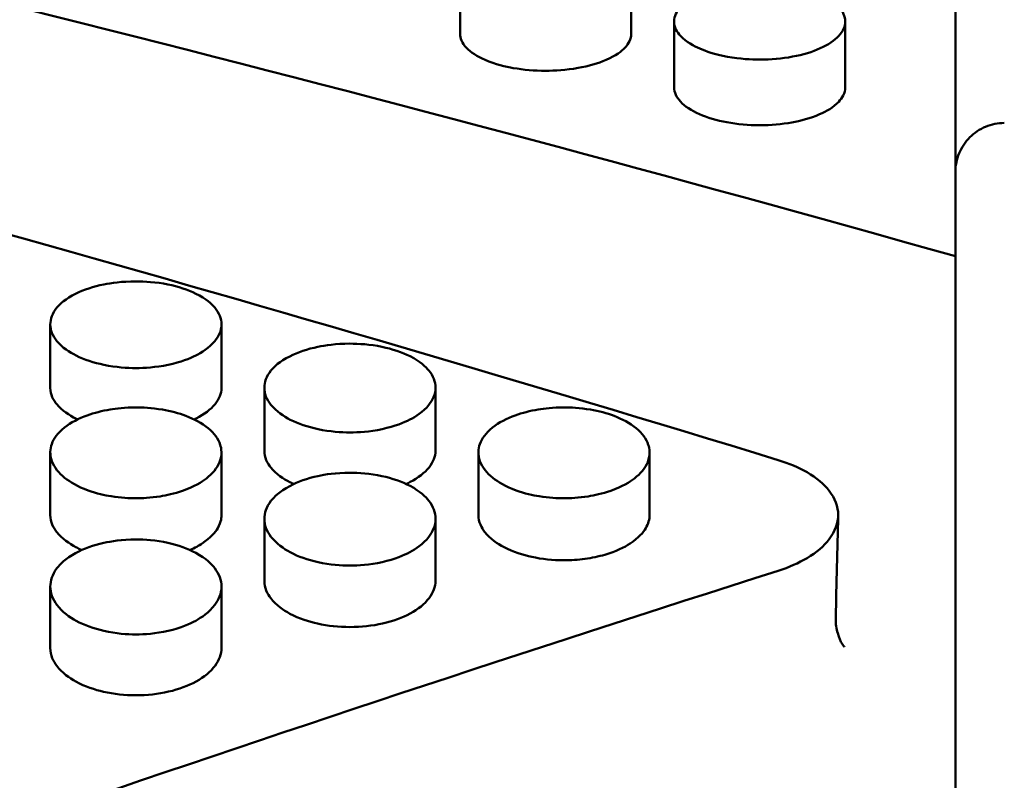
# Model space of a CAD drawing. Header units: millimetres. Extents: x 0 to 420, y 0 to 297.
# Tile 80 of 93: x 192.29 to 196.32, y 205.13 to 208.24. Entities that reach past the tile are written whole.
import ezdxf

# ---------------------------------------------------------------- set-up
doc = ezdxf.new("R2010")
doc.units = ezdxf.units.MM
doc.header["$LTSCALE"] = 0.75
doc.layers.add('FD_Dimensions', color=7, linetype='Continuous', lineweight=25)
doc.layers.add('Visible', color=7, linetype='Continuous', lineweight=50)
doc.styles.get("Standard").update_dxf_attribs({"font": 'arial.ttf'})
doc.dimstyles.new('Dim-ISO-25', dxfattribs={"dimtxt": 3.5, "dimasz": 3.5, "dimexe": 2.1, "dimexo": 2.1, "dimgap": 1.4, "dimtad": 1, "dimzin": 12, "dimdsep": 46, "dimtxsty": 'Standard', "dimcen": 0, "dimazin": 3, "dimtp": 0.1, "dimtm": 0.1, "dimtfac": 0.714286, "dimtmove": 0, "dimatfit": 3, "dimfxl": 1, "dimtzin": 12, "dimarcsym": 0})

# ---------------------------------------------------------------- blocks, each defined once
blk = doc.blocks.new('*D36')
at = {"layer": 'Defpoints', "color": 0, "transparency": 16777216}
for p in [(203.619897, 234.519927), (179.019897, 192.519927), (203.619897, 185.50414)]:
    blk.add_point(p, dxfattribs=at)
at = {"layer": 'FD_Dimensions', "color": 0, "lineweight": -2, "transparency": 16777216}
for p, q in [((179.019897, 194.619927), (179.019897, 236.619927)), ((203.619897, 187.60414), (203.619897, 236.619927)), ((182.519897, 234.519927), (200.119897, 234.519927))]:
    blk.add_line(p, q, dxfattribs=at)
at = {"layer": 'FD_Dimensions', "color": 0, "transparency": 16777216}
for points in [[(182.519897, 235.103261), (182.519897, 233.936594), (179.019897, 234.519927)], [(200.119897, 235.103261), (200.119897, 233.936594), (203.619897, 234.519927)]]:
    blk.add_solid(points, dxfattribs=at)
at = {"layer": 'FD_Dimensions', "color": 0, "transparency": 16777216, "insert": (191.319897, 237.706933), "char_height": 3.5, "attachment_point": 5}
blk.add_mtext('24.6', dxfattribs=at)
blk = doc.blocks.new('*D37')
at = {"layer": 'Defpoints', "color": 0, "transparency": 16777216}
for p in [(199.119897, 225.015219), (179.019897, 193.515219), (199.119897, 188.108598)]:
    blk.add_point(p, dxfattribs=at)
at = {"layer": 'FD_Dimensions', "color": 0, "lineweight": -2, "transparency": 16777216}
for p, q in [((179.019897, 195.615219), (179.019897, 227.115219)), ((199.119897, 190.208598), (199.119897, 227.115219)), ((182.519897, 225.015219), (195.619897, 225.015219))]:
    blk.add_line(p, q, dxfattribs=at)
at = {"layer": 'FD_Dimensions', "color": 0, "transparency": 16777216}
for points in [[(182.519897, 225.598552), (182.519897, 224.431886), (179.019897, 225.015219)], [(195.619897, 225.598552), (195.619897, 224.431886), (199.119897, 225.015219)]]:
    blk.add_solid(points, dxfattribs=at)
at = {"layer": 'FD_Dimensions', "color": 0, "transparency": 16777216, "insert": (189.069897, 228.202225), "char_height": 3.5, "attachment_point": 5}
blk.add_mtext('20.1', dxfattribs=at)
blk = doc.blocks.new('*D38')
at = {"layer": 'Defpoints', "color": 0, "transparency": 16777216}
for p in [(196.119897, 216.405562), (196.119897, 211.608598), (179.019897, 200.74665)]:
    blk.add_point(p, dxfattribs=at)
at = {"layer": 'FD_Dimensions', "color": 0, "lineweight": -2, "transparency": 16777216}
for p, q in [((179.019897, 202.84665), (179.019897, 218.505562)), ((196.119897, 213.708598), (196.119897, 218.505562)), ((182.519897, 216.405562), (192.619897, 216.405562))]:
    blk.add_line(p, q, dxfattribs=at)
at = {"layer": 'FD_Dimensions', "color": 0, "transparency": 16777216}
for points in [[(182.519897, 216.988895), (182.519897, 215.822229), (179.019897, 216.405562)], [(192.619897, 216.988895), (192.619897, 215.822229), (196.119897, 216.405562)]]:
    blk.add_solid(points, dxfattribs=at)
at = {"layer": 'FD_Dimensions', "color": 0, "transparency": 16777216, "insert": (187.569897, 219.562724), "char_height": 3.5, "attachment_point": 5}
blk.add_mtext('17.1', dxfattribs=at)

msp = doc.modelspace()

# ---------------------------------------------------------------- linework, layer by layer
at = {"layer": 'Visible', "extrusion": (0, 1, 0)}
for p, q in [((196.1199, 207.2739), (196.1199, 210.5474)), ((194.095, 208.1838), (194.095, 208.4552)), ((194.7948, 208.4552), (194.7948, 208.1837)), ((194.97, 207.9646), (194.97, 208.2342)), ((195.6698, 208.2342), (195.6698, 207.9645)), ((196.1199, 206.8318), (196.1199, 207.2739)), ((192.42, 206.7356), (192.42, 206.995)), ((193.1198, 206.9951), (193.1198, 206.7357)), ((196.1199, 206.8318), (196.1199, 206.1185)), ((193.295, 206.4788), (193.295, 206.736)), ((193.9948, 206.7361), (193.9948, 206.4788)), ((192.42, 206.2158), (192.42, 206.4709)), ((193.1198, 206.4711), (193.1198, 206.216)), ((194.17, 206.2158), (194.17, 206.4709)), ((194.8698, 206.4711), (194.8698, 206.216)), ((193.295, 205.9469), (193.295, 206.1997)), ((193.9948, 206.1997), (193.9948, 205.9469)), ((196.1199, 205.4418), (196.1199, 206.1185)), ((192.42, 205.6719), (192.42, 205.9225)), ((193.1198, 205.9225), (193.1198, 205.672)), ((196.1199, 205.3662), (196.1199, 205.4418)), ((196.1199, 205.2901), (196.1199, 205.3662)), ((196.1199, 205.0538), (196.1199, 205.2901))]:
    msp.add_line(p, q, dxfattribs=at)
at = {"layer": 'Visible'}
msp.add_ellipse((196.1306, 205.7912), major_axis=(-0.5, 0), ratio=0.850217, start_param=-0.009238, end_param=0, dxfattribs=at)
for points in [[(189.1938, 209.0199), (191.5025, 208.5094), (193.8112, 207.9262), (196.1199, 207.2739)], [(189.2252, 208.1694), (191.2821, 207.6484), (193.3391, 207.0711), (195.396, 206.4405)], [(195.6407, 206.2131), (195.6374, 206.0743), (195.6341, 205.9355), (195.6307, 205.7966)], [(195.396, 205.9879), (193.3391, 205.3325), (191.2821, 204.6246), (189.2252, 203.8679)], [(195.6306, 205.7912), (195.6306, 205.7707), (195.6335, 205.7505), (195.6388, 205.732)]]:
    msp.add_open_spline(points, degree=3, dxfattribs=at)
for points, knots in [([(195.3199, 208.0784), (195.2854, 208.0784), (195.2403, 208.0806), (195.1347, 208.0999), (195.0992, 208.1127), (195.0521, 208.1335), (195.0205, 208.1499), (194.9818, 208.1911), (194.9699, 208.2108), (194.9702, 208.2553), (194.9794, 208.2757), (195.0099, 208.3075), (195.0319, 208.3258), (195.1073, 208.3581), (195.1461, 208.3693), (195.2382, 208.3854), (195.2841, 208.3877), (195.3199, 208.3877)], [-0.1685849, -0.1685849, -0.1685849, -0.1685849, -0.1359359, -0.1359359, -0.1024527, -0.1024527, -0.0703857, -0.0703857, -0.049943, -0.049943, -0.0321992, -0.0321992, -0.0201283, -0.0201283, -0.0107274, -0.0107274, -0.000001, -0.000001, -0.000001, -0.000001]), ([(195.3199, 208.3877), (195.4135, 208.3878), (195.5011, 208.3719), (195.5673, 208.3432), (195.6003, 208.3288), (195.6256, 208.3124), (195.6431, 208.2936), (195.6607, 208.2748), (195.6696, 208.2551), (195.6698, 208.2346), (195.6699, 208.2142), (195.661, 208.1944), (195.6431, 208.1753), (195.6252, 208.1561), (195.5997, 208.1391), (195.5673, 208.1245), (195.535, 208.1099), (195.4973, 208.0986), (195.4538, 208.0905), (195.4102, 208.0824), (195.3659, 208.0784), (195.3199, 208.0784)], [0.5, 0.5, 0.5, 0.5, 0.625, 0.625, 0.625, 0.6875, 0.6875, 0.6875, 0.75, 0.75, 0.75, 0.8125, 0.8125, 0.8125, 0.875, 0.875, 0.875, 0.9375, 0.9375, 0.9375, 1, 1, 1, 1]), ([(194.095, 208.1838), (194.095, 208.1836), (194.095, 208.1835), (194.0952, 208.1661), (194.1021, 208.1464), (194.1393, 208.1076), (194.1645, 208.0914), (194.2396, 208.0591), (194.2821, 208.0494), (194.3547, 208.0366), (194.3994, 208.0328), (194.4449, 208.0328)], [0.03876466, 0.03876466, 0.03876466, 0.03876466, 0.03879923, 0.03879923, 0.04271727, 0.04271727, 0.04625275, 0.04625275, 0.05080121, 0.05080121, 0.05705491, 0.05705491, 0.05705491, 0.05705491]), ([(194.4449, 208.0328), (194.4819, 208.0329), (194.5283, 208.0354), (194.6203, 208.0517), (194.659, 208.0629), (194.7338, 208.0951), (194.7554, 208.1129), (194.7856, 208.1439), (194.7946, 208.1635), (194.7948, 208.1834), (194.7948, 208.1836), (194.7948, 208.1837)], [0, 0, 0, 0, 0.01110787, 0.01110787, 0.02082511, 0.02082511, 0.03319198, 0.03319198, 0.05122569, 0.05122569, 0.05135266, 0.05135266, 0.05135266, 0.05135266]), ([(194.97, 207.9646), (194.97, 207.9444), (194.9789, 207.9251), (195.0143, 207.8873), (195.0403, 207.87), (195.1061, 207.8409), (195.1436, 207.8299), (195.2291, 207.8141), (195.2735, 207.8101), (195.3199, 207.81)], [0.05135129, 0.05135129, 0.05135129, 0.05135129, 0.06922116, 0.06922116, 0.08742011, 0.08742011, 0.10536662, 0.10536662, 0.12338931, 0.12338931, 0.12338931, 0.12338931]), ([(195.3199, 207.81), (195.3658, 207.81), (195.4095, 207.814), (195.4872, 207.8281), (195.5272, 207.8381), (195.5921, 207.8666), (195.6215, 207.8833), (195.657, 207.9209), (195.6698, 207.9404), (195.6698, 207.9645)], [0, 0, 0, 0, 0.01376109, 0.01376109, 0.02519807, 0.02519807, 0.03341451, 0.03341451, 0.03876287, 0.03876287, 0.03876287, 0.03876287]), ([(196.1199, 207.6183), (196.1199, 207.6431), (196.1257, 207.6724), (196.1446, 207.7182), (196.1611, 207.7429), (196.196, 207.778), (196.2207, 207.7945), (196.2662, 207.8134), (196.2952, 207.8192), (196.3199, 207.8192)], [0.08905291, 0.08905291, 0.08905291, 0.08905291, 0.09650046, 0.09650046, 0.10393129, 0.10393129, 0.11134219, 0.11134219, 0.11873675, 0.11873675, 0.11873675, 0.11873675]), ([(192.7699, 207.1713), (192.712, 207.1713), (192.6678, 207.1645), (192.5958, 207.15), (192.5568, 207.1371), (192.4818, 207.1), (192.4596, 207.079), (192.4278, 207.0404), (192.4202, 207.017), (192.4199, 206.9718), (192.4289, 206.9491), (192.4691, 206.9005), (192.4989, 206.8812), (192.559, 206.8512), (192.5966, 206.8388), (192.6898, 206.8195), (192.734, 206.8168), (192.7699, 206.8168)], [-0.04807012, -0.04807012, -0.04807012, -0.04807012, -0.04611951, -0.04611951, -0.04318417, -0.04318417, -0.03948074, -0.03948074, -0.03376127, -0.03376127, -0.0274407, -0.0274407, -0.01987611, -0.01987611, -0.01075837, -0.01075837, -0.000001, -0.000001, -0.000001, -0.000001]), ([(192.7699, 206.8168), (192.8044, 206.8168), (192.8495, 206.8193), (192.9551, 206.8413), (192.9906, 206.856), (193.0377, 206.8797), (193.0693, 206.8986), (193.108, 206.9457), (193.1199, 206.9682), (193.1196, 207.0193), (193.1104, 207.0426), (193.0799, 207.0791), (193.0579, 207.1001), (192.9825, 207.1372), (192.9437, 207.15), (192.8515, 207.1686), (192.8057, 207.1712), (192.7699, 207.1713)], [-0.1686537, -0.1686537, -0.1686537, -0.1686537, -0.1359933, -0.1359933, -0.1024983, -0.1024983, -0.0704199, -0.0704199, -0.0499674, -0.0499674, -0.0322136, -0.0322136, -0.0201363, -0.0201363, -0.0107308, -0.0107308, -0.000001, -0.000001, -0.000001, -0.000001]), ([(193.6449, 206.9166), (193.587, 206.9166), (193.5428, 206.9096), (193.4708, 206.8948), (193.4318, 206.8815), (193.3568, 206.8435), (193.3346, 206.822), (193.3028, 206.7825), (193.2952, 206.7585), (193.2949, 206.7123), (193.3039, 206.689), (193.3441, 206.6392), (193.3739, 206.6195), (193.434, 206.5888), (193.4716, 206.5761), (193.5648, 206.5563), (193.609, 206.5535), (193.6449, 206.5536)], [-0.04807124, -0.04807124, -0.04807124, -0.04807124, -0.04612105, -0.04612105, -0.04318579, -0.04318579, -0.03948246, -0.03948246, -0.03376295, -0.03376295, -0.02744184, -0.02744184, -0.01987673, -0.01987673, -0.01075855, -0.01075855, -0.000001, -0.000001, -0.000001, -0.000001]), ([(193.6449, 206.5536), (193.6794, 206.5536), (193.7245, 206.5561), (193.8301, 206.5787), (193.8656, 206.5937), (193.9127, 206.618), (193.9443, 206.6373), (193.983, 206.6855), (193.9949, 206.7086), (193.9946, 206.7608), (193.9854, 206.7847), (193.9549, 206.8221), (193.9329, 206.8436), (193.8575, 206.8817), (193.8187, 206.8948), (193.7265, 206.9138), (193.6807, 206.9165), (193.6449, 206.9166)], [-0.1685872, -0.1685872, -0.1685872, -0.1685872, -0.135941, -0.135941, -0.1024592, -0.1024592, -0.0703914, -0.0703914, -0.0499477, -0.0499477, -0.0322025, -0.0322025, -0.0201302, -0.0201302, -0.0107282, -0.0107282, -0.000001, -0.000001, -0.000001, -0.000001]), ([(192.42, 206.7356), (192.42, 206.708), (192.4327, 206.6856), (192.4682, 206.6426), (192.4977, 206.6235), (192.5271, 206.6088), (192.5293, 206.6077), (192.5316, 206.6066)], [-0.0387627, -0.0387627, -0.0387627, -0.0387627, -0.03341446, -0.03341446, -0.02519801, -0.02519801, -0.02451576, -0.02451576, -0.02451576, -0.02451576]), ([(193.0082, 206.6066), (193.0109, 206.6079), (193.0137, 206.6093), (193.0495, 206.6274), (193.0755, 206.6473), (193.1109, 206.6904), (193.1198, 206.7126), (193.1198, 206.7357)], [-0.07324978, -0.07324978, -0.07324978, -0.07324978, -0.07214993, -0.07214993, -0.05866252, -0.05866252, -0.04541898, -0.04541898, -0.04541898, -0.04541898]), ([(192.7699, 206.6557), (192.7251, 206.6557), (192.6899, 206.6515), (192.6312, 206.6418), (192.5995, 206.6336), (192.5367, 206.6107), (192.5038, 206.5941), (192.4502, 206.5514), (192.4341, 206.528), (192.4193, 206.4869), (192.4166, 206.4625), (192.4358, 206.4101), (192.4552, 206.3871), (192.5001, 206.3509), (192.5311, 206.332), (192.609, 206.3039), (192.643, 206.2966), (192.7086, 206.2858), (192.7432, 206.2842), (192.7699, 206.2842)], [-0.06020033, -0.06020033, -0.06020033, -0.06020033, -0.05537325, -0.05537325, -0.04887843, -0.04887843, -0.04127325, -0.04127325, -0.03324607, -0.03324607, -0.02614682, -0.02614682, -0.0193099, -0.0193099, -0.01303965, -0.01303965, -0.00799647, -0.00799647, -0.000001, -0.000001, -0.000001, -0.000001]), ([(192.7699, 206.2842), (192.7951, 206.2843), (192.8291, 206.2856), (192.8937, 206.296), (192.9268, 206.3029), (193.009, 206.3315), (193.0398, 206.3514), (193.0827, 206.3849), (193.1021, 206.4077), (193.1243, 206.4627), (193.1195, 206.4881), (193.1068, 206.5269), (193.0902, 206.5501), (193.0393, 206.5923), (193.0064, 206.609), (192.9453, 206.6322), (192.9128, 206.6409), (192.8344, 206.6542), (192.7962, 206.6557), (192.7699, 206.6557)], [-0.04150462, -0.04150462, -0.04150462, -0.04150462, -0.03870491, -0.03870491, -0.03697062, -0.03697062, -0.03453443, -0.03453443, -0.03125443, -0.03125443, -0.02726307, -0.02726307, -0.02092542, -0.02092542, -0.01417655, -0.01417655, -0.00790548, -0.00790548, -0.000001, -0.000001, -0.000001, -0.000001]), ([(194.5199, 206.6557), (194.4751, 206.6557), (194.4399, 206.6515), (194.3812, 206.6418), (194.3495, 206.6336), (194.2867, 206.6107), (194.2538, 206.5941), (194.2002, 206.5514), (194.1841, 206.528), (194.1693, 206.4869), (194.1666, 206.4625), (194.1858, 206.4101), (194.2052, 206.3871), (194.2501, 206.3509), (194.2811, 206.332), (194.359, 206.3039), (194.393, 206.2966), (194.4586, 206.2858), (194.4932, 206.2842), (194.5199, 206.2842)], [-0.06023169, -0.06023169, -0.06023169, -0.06023169, -0.05539238, -0.05539238, -0.04889183, -0.04889183, -0.04128024, -0.04128024, -0.03324753, -0.03324753, -0.0261462, -0.0261462, -0.01930858, -0.01930858, -0.01303861, -0.01303861, -0.007996, -0.007996, -0.000001, -0.000001, -0.000001, -0.000001]), ([(194.5199, 206.2842), (194.5451, 206.2843), (194.579, 206.2856), (194.6437, 206.296), (194.6768, 206.3029), (194.759, 206.3315), (194.7898, 206.3514), (194.8326, 206.3849), (194.8521, 206.4077), (194.8743, 206.4627), (194.8695, 206.4881), (194.8568, 206.5269), (194.8402, 206.5501), (194.7893, 206.5923), (194.7564, 206.609), (194.6953, 206.6322), (194.6628, 206.6409), (194.5844, 206.6542), (194.5462, 206.6557), (194.5199, 206.6557)], [-0.04147592, -0.04147592, -0.04147592, -0.04147592, -0.0386805, -0.0386805, -0.03694883, -0.03694883, -0.03451581, -0.03451581, -0.03123856, -0.03123856, -0.02725023, -0.02725023, -0.02091764, -0.02091764, -0.014173, -0.014173, -0.00790387, -0.00790387, -0.000001, -0.000001, -0.000001, -0.000001]), ([(193.295, 206.4788), (193.295, 206.4504), (193.3077, 206.4276), (193.3432, 206.3835), (193.3727, 206.364), (193.4049, 206.3475), (193.41, 206.345), (193.4152, 206.3426)], [-0.03876499, -0.03876499, -0.03876499, -0.03876499, -0.03341524, -0.03341524, -0.02519831, -0.02519831, -0.02365805, -0.02365805, -0.02365805, -0.02365805]), ([(193.8746, 206.3426), (193.8803, 206.3453), (193.8859, 206.348), (193.9245, 206.368), (193.9505, 206.3883), (193.9859, 206.4325), (193.9948, 206.4551), (193.9948, 206.4788)], [-0.09042683, -0.09042683, -0.09042683, -0.09042683, -0.08742711, -0.08742711, -0.06922687, -0.06922687, -0.0513557, -0.0513557, -0.0513557, -0.0513557]), ([(195.396, 205.9879), (195.4398, 206.0019), (195.4794, 206.0194), (195.5519, 206.0626), (195.5826, 206.0889), (195.6283, 206.1489), (195.6407, 206.1826), (195.6407, 206.2502), (195.6284, 206.2836), (195.5826, 206.3426), (195.5519, 206.3682), (195.4794, 206.4102), (195.4398, 206.4271), (195.396, 206.4405)], [-0.1037561, -0.1037561, -0.1037561, -0.1037561, -0.0884612, -0.0884612, -0.0711583, -0.0711583, -0.0518804, -0.0518804, -0.0326022, -0.0326022, -0.0152969, -0.0152969, 0, 0, 0, 0]), ([(193.6449, 206.3887), (193.587, 206.3887), (193.5428, 206.3814), (193.4708, 206.3659), (193.4318, 206.352), (193.3568, 206.3122), (193.3346, 206.2897), (193.3028, 206.2483), (193.2952, 206.2233), (193.2949, 206.1749), (193.3039, 206.1505), (193.3441, 206.0984), (193.3739, 206.0778), (193.434, 206.0457), (193.4716, 206.0324), (193.5648, 206.0118), (193.609, 206.0088), (193.6449, 206.0089)], [-0.04807106, -0.04807106, -0.04807106, -0.04807106, -0.04612091, -0.04612091, -0.04318562, -0.04318562, -0.03948224, -0.03948224, -0.03376267, -0.03376267, -0.02744165, -0.02744165, -0.01987662, -0.01987662, -0.0107585, -0.0107585, -0.000001, -0.000001, -0.000001, -0.000001]), ([(193.6449, 206.0089), (193.6794, 206.0089), (193.7245, 206.0115), (193.8301, 206.0351), (193.8656, 206.0508), (193.9127, 206.0762), (193.9443, 206.0964), (193.983, 206.1468), (193.9949, 206.171), (193.9946, 206.2257), (193.9854, 206.2507), (193.9549, 206.2898), (193.9329, 206.3123), (193.8575, 206.3522), (193.8187, 206.3659), (193.7265, 206.3858), (193.6807, 206.3887), (193.6449, 206.3887)], [-0.1685858, -0.1685858, -0.1685858, -0.1685858, -0.1359388, -0.1359388, -0.1024566, -0.1024566, -0.0703889, -0.0703889, -0.0499456, -0.0499456, -0.032201, -0.032201, -0.0201293, -0.0201293, -0.0107278, -0.0107278, -0.000001, -0.000001, -0.000001, -0.000001]), ([(192.42, 206.2158), (192.42, 206.1868), (192.4327, 206.1634), (192.4682, 206.1184), (192.4977, 206.0984), (192.5328, 206.08), (192.5409, 206.0761), (192.549, 206.0726)], [-0.03876117, -0.03876117, -0.03876117, -0.03876117, -0.03341372, -0.03341372, -0.02519762, -0.02519762, -0.02278574, -0.02278574, -0.02278574, -0.02278574]), ([(192.9908, 206.0726), (193.0112, 206.0815), (193.0278, 206.0908), (193.076, 206.1223), (193.0945, 206.1453), (193.1198, 206.1883), (193.1198, 206.2088), (193.1198, 206.216)], [-0.16416255, -0.16416255, -0.16416255, -0.16416255, -0.1549599, -0.1549599, -0.13143595, -0.13143595, -0.09518302, -0.09518302, -0.09518302, -0.09518302]), ([(194.17, 206.2158), (194.17, 206.1868), (194.1827, 206.1634), (194.2182, 206.1184), (194.2477, 206.0984), (194.3126, 206.0643), (194.3526, 206.0524), (194.4303, 206.0354), (194.474, 206.0307), (194.5199, 206.0307)], [-0.03876518, -0.03876518, -0.03876518, -0.03876518, -0.03341526, -0.03341526, -0.02519827, -0.02519827, -0.0137609, -0.0137609, 0, 0, 0, 0]), ([(194.5199, 206.0307), (194.5488, 206.0307), (194.5773, 206.0326), (194.6335, 206.0403), (194.6613, 206.0461), (194.7333, 206.0667), (194.767, 206.0837), (194.8257, 206.1221), (194.8442, 206.145), (194.8646, 206.1794), (194.8698, 206.1978), (194.8698, 206.216)], [-0.414681, -0.414681, -0.414681, -0.414681, -0.3801569, -0.3801569, -0.3454622, -0.3454622, -0.2817022, -0.2817022, -0.1896225, -0.1896225, -0.0948927, -0.0948927, -0.0948927, -0.0948927]), ([(192.7699, 206.1156), (192.712, 206.1157), (192.6678, 206.1082), (192.5958, 206.0923), (192.5568, 206.0781), (192.4818, 206.0375), (192.4596, 206.0144), (192.4278, 205.9722), (192.4202, 205.9465), (192.4199, 205.8971), (192.4289, 205.8722), (192.4691, 205.819), (192.4989, 205.7979), (192.559, 205.7651), (192.5966, 205.7515), (192.6898, 205.7305), (192.734, 205.7275), (192.7699, 205.7275)], [-0.04807043, -0.04807043, -0.04807043, -0.04807043, -0.04612012, -0.04612012, -0.04318493, -0.04318493, -0.03948163, -0.03948163, -0.03376211, -0.03376211, -0.02744122, -0.02744122, -0.01987635, -0.01987635, -0.01075842, -0.01075842, -0.000001, -0.000001, -0.000001, -0.000001]), ([(192.7699, 205.7275), (192.8044, 205.7275), (192.8495, 205.7302), (192.9551, 205.7543), (192.9906, 205.7704), (193.0377, 205.7963), (193.0693, 205.8169), (193.108, 205.8685), (193.1199, 205.8931), (193.1196, 205.949), (193.1104, 205.9746), (193.0799, 206.0145), (193.0579, 206.0376), (192.9825, 206.0783), (192.9437, 206.0924), (192.8515, 206.1127), (192.8057, 206.1156), (192.7699, 206.1156)], [-0.1686135, -0.1686135, -0.1686135, -0.1686135, -0.1359598, -0.1359598, -0.1024719, -0.1024719, -0.0704006, -0.0704006, -0.0499542, -0.0499542, -0.0322066, -0.0322066, -0.0201326, -0.0201326, -0.0107292, -0.0107292, -0.000001, -0.000001, -0.000001, -0.000001]), ([(193.295, 205.9469), (193.295, 205.9172), (193.3077, 205.8933), (193.3432, 205.8473), (193.3727, 205.8268), (193.4376, 205.792), (193.4776, 205.7797), (193.5553, 205.7624), (193.599, 205.7576), (193.6449, 205.7576)], [-0.03876473, -0.03876473, -0.03876473, -0.03876473, -0.03341517, -0.03341517, -0.02519823, -0.02519823, -0.01376091, -0.01376091, 0, 0, 0, 0]), ([(193.6449, 205.7576), (193.6912, 205.7577), (193.7357, 205.7626), (193.8212, 205.7818), (193.8587, 205.7953), (193.9245, 205.831), (193.9505, 205.8522), (193.9859, 205.8984), (193.9948, 205.9221), (193.9948, 205.9469)], [-0.12339465, -0.12339465, -0.12339465, -0.12339465, -0.10537123, -0.10537123, -0.0874239, -0.0874239, -0.06922427, -0.06922427, -0.05135372, -0.05135372, -0.05135372, -0.05135372]), ([(195.6387, 205.732), (195.6438, 205.7141), (195.6508, 205.6992), (195.6611, 205.6818), (195.6648, 205.6772), (195.6662, 205.6756), (195.6664, 205.6755), (195.6664, 205.6755)], [0, 0, 0, 0, 0.01330077, 0.01330077, 0.0237081, 0.0237081, 0.02594485, 0.02594485, 0.02594485, 0.02594485]), ([(192.42, 205.6719), (192.42, 205.6416), (192.4327, 205.6172), (192.4682, 205.5701), (192.4977, 205.5493), (192.5626, 205.5137), (192.6026, 205.5012), (192.6803, 205.4835), (192.724, 205.4786), (192.7699, 205.4786)], [-0.03876445, -0.03876445, -0.03876445, -0.03876445, -0.03341526, -0.03341526, -0.02519836, -0.02519836, -0.01376101, -0.01376101, 0, 0, 0, 0]), ([(192.7699, 205.4786), (192.8162, 205.4786), (192.8607, 205.4837), (192.9462, 205.5033), (192.9837, 205.5171), (193.0495, 205.5535), (193.0755, 205.5752), (193.1109, 205.6224), (193.1198, 205.6467), (193.1198, 205.672)], [-0.12341352, -0.12341352, -0.12341352, -0.12341352, -0.1053873, -0.1053873, -0.08743748, -0.08743748, -0.06923498, -0.06923498, -0.05136166, -0.05136166, -0.05136166, -0.05136166])]:
    msp.add_open_spline(points, degree=3, knots=knots, dxfattribs=at)

# ---------------------------------------------------------------- dimensions: what is measured, and where the dimension line sits
at = {"layer": 'FD_Dimensions'}
for base, p1, p2, picture, middle in [((203.6199, 234.5199), (179.0199, 192.5199), (203.6199, 185.5041), '*D36', (191.3199, 237.7069)), ((199.1199, 225.0152), (179.0199, 193.5152), (199.1199, 188.1086), '*D37', (189.0699, 228.2022)), ((196.1199, 216.4056), (179.0199, 200.7466), (196.1199, 211.6086), '*D38', (187.5699, 219.5627))]:
    dim = msp.add_linear_dim(base=base, p1=p1, p2=p2, dimstyle='Dim-ISO-25', override={"dimlfac": 1, "dimclrd": 0, "dimclre": 0}, dxfattribs=at)
    dim.commit()
    dim.dimension.update_dxf_attribs({"geometry": picture, "text_midpoint": middle})

doc.saveas('drawing.dxf')
